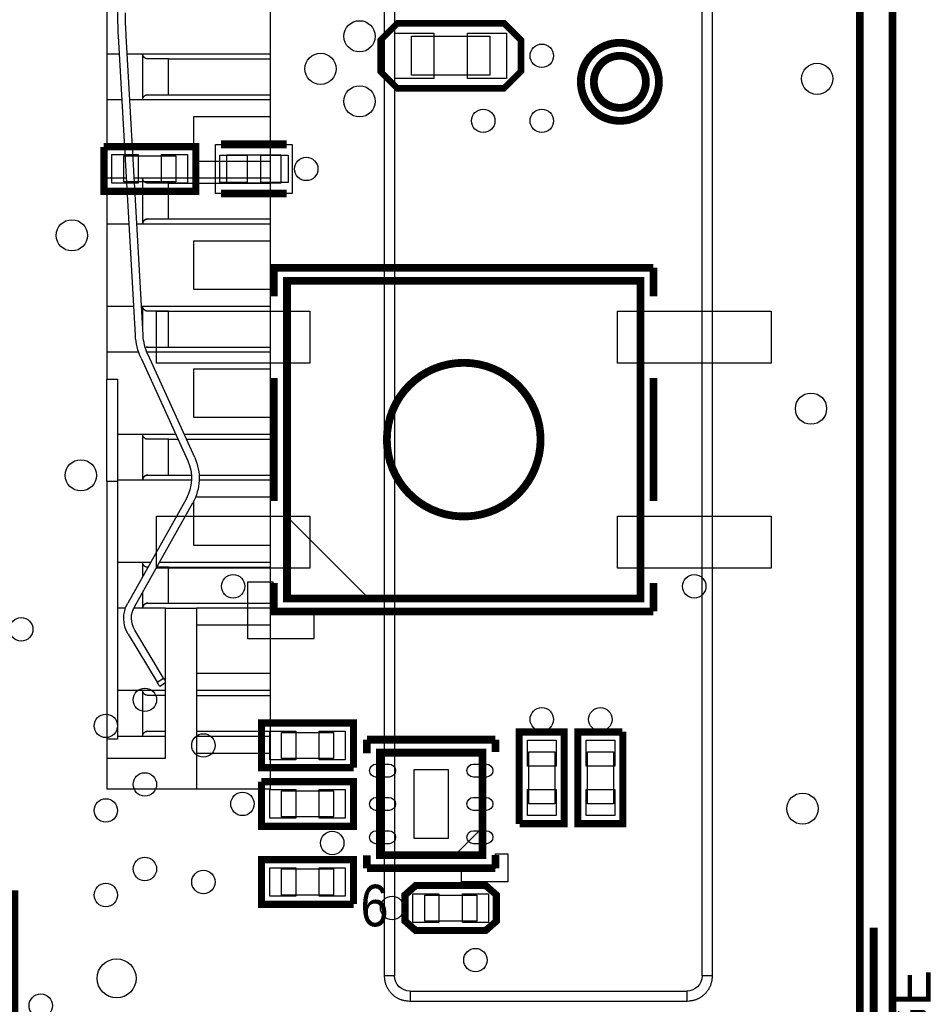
# Model space of a CAD drawing. Extents: x 6 to 156, y -6 to 136.
# Tile 27 of 32: x 120 to 138, y 43 to 63. Entities that reach past the tile are written whole.
import ezdxf
from ezdxf.enums import TextEntityAlignment as Align

# ---------------------------------------------------------------- set-up
doc = ezdxf.new("R2010")
doc.units = 0
for name, color, linetype in [('BG_OUTLINE', 134, 'CONTINUOUS'), ('PG_ASSEMBLY_BOTTOM', 1, 'CONTINUOUS'), ('PG_ASSEMBLY_TOP', 1, 'CONTINUOUS'), ('PG_PLACE_BOUND_BOTTOM', 152, 'CONTINUOUS'), ('PG_PLACE_BOUND_TOP', 152, 'CONTINUOUS'), ('PG_SILKSCREEN_TOP', 45, 'CONTINUOUS'), ('PIN_BOTTOM', 5, 'CONTINUOUS'), ('PIN_TOP', 1, 'CONTINUOUS'), ('RKI_ALL', 174, 'CONTINUOUS'), ('VC_BOTTOM', 5, 'CONTINUOUS'), ('VC_TOP', 1, 'CONTINUOUS')]:
    doc.layers.add(name, color=color, linetype=linetype)

msp = doc.modelspace()

# ---------------------------------------------------------------- linework, layer by layer
at = {"layer": 'BG_OUTLINE', "const_width": 0.1524}
msp.add_lwpolyline([(137.050018, 11.925808), (137.050018, 129.542032, 0.414184), (136.542018, 130.050032), (7.558024, 130.050032, 0.414214), (7.050024, 129.542032), (7.050024, 0.558038, 0.414233), (7.558024, 0.050038)], format="xyb", dxfattribs=at)
at = {"layer": 'PG_ASSEMBLY_BOTTOM', "const_width": 0.1524}
msp.add_lwpolyline([(136.415018, 40.13835), (136.415018, 66.638424), (119.914924, 66.638424), (119.914924, 63.528448), (119.70512, 63.528448), (119.70512, 45.528484), (119.914924, 45.528484), (119.914924, 42.28846), (125.472952, 42.28846), (125.472952, 42.49039), (127.614934, 40.348408), (127.614934, 40.13835), (136.415018, 40.13835)], dxfattribs=at)
at = {"layer": 'PG_ASSEMBLY_BOTTOM'}
for points in [[(121.715022, 65.338452), (121.715022, 55.588408)], [(124.914914, 47.588424), (124.914914, 65.338452)], [(127.135128, 43.938444), (127.135128, 62.938406)], [(127.335026, 62.938406), (127.335026, 43.938444)], [(133.335014, 43.938444), (133.335014, 62.938406)], [(133.534912, 62.938406), (133.534912, 43.938444)], [(122.2756, 56.442102), (121.9454, 62.281562)], [(122.42546, 56.450484), (122.09526, 62.289944)], [(121.715022, 61.938408), (121.964958, 61.938408)], [(122.115072, 61.938408), (124.914914, 61.938408)], [(122.415046, 61.938408), (122.415046, 61.038486)], [(122.51436, 61.838332), (122.506232, 61.839348), (122.503438, 61.839602), (122.49785, 61.840364), (122.495056, 61.840872), (122.492516, 61.84138), (122.489722, 61.841888), (122.484388, 61.843412), (122.481594, 61.844174), (122.479054, 61.84519), (122.476514, 61.846206), (122.473974, 61.847222), (122.471434, 61.848492), (122.468894, 61.849762), (122.466608, 61.851032), (122.464068, 61.852556), (122.461782, 61.85408), (122.459242, 61.855604), (122.45721, 61.857128), (122.454924, 61.858906), (122.452638, 61.860684), (122.450606, 61.862462), (122.44832, 61.86424), (122.44451, 61.86805), (122.442478, 61.870082), (122.4407, 61.872368), (122.438668, 61.8744), (122.43689, 61.876432), (122.435112, 61.878718), (122.430286, 61.885576), (122.427492, 61.890402), (122.426222, 61.892942), (122.424952, 61.895228), (122.423682, 61.897768), (122.421396, 61.903102), (122.419618, 61.908182), (122.418856, 61.910976), (122.417586, 61.91631), (122.417078, 61.919104), (122.41657, 61.921898), (122.416316, 61.924438), (122.415554, 61.930026), (122.4153, 61.93282), (122.415046, 61.938408)], [(122.515884, 61.838332), (122.513598, 61.83884), (122.511058, 61.83884), (122.508264, 61.839348), (122.503438, 61.839856), (122.500898, 61.840364), (122.493278, 61.84138), (122.490992, 61.842142), (122.488452, 61.84265), (122.485912, 61.843158), (122.483372, 61.84392), (122.481086, 61.844682), (122.47626, 61.84646), (122.473974, 61.847476), (122.469402, 61.849762), (122.467116, 61.851032), (122.46483, 61.852302), (122.462798, 61.853572), (122.460512, 61.855096), (122.456448, 61.858144), (122.454416, 61.859668), (122.452384, 61.861192), (122.450606, 61.86297), (122.448828, 61.864748), (122.445272, 61.868304), (122.440192, 61.873892), (122.438414, 61.875924), (122.43689, 61.877956), (122.43054, 61.88583)], [(122.924316, 61.838332), (122.51436, 61.838332)], [(122.924316, 61.138308), (122.924316, 61.838332)], [(122.924316, 61.838332), (124.914914, 61.838332)], [(122.415046, 61.038486), (122.415808, 61.046868), (122.416316, 61.049408), (122.417078, 61.05525), (122.417332, 61.05779), (122.41784, 61.060584), (122.418602, 61.063378), (122.41911, 61.066172), (122.419872, 61.068712), (122.420634, 61.071252), (122.42165, 61.074046), (122.422666, 61.076586), (122.423682, 61.079126), (122.424952, 61.081666), (122.425968, 61.084206), (122.429016, 61.089032), (122.43181, 61.093604), (122.433588, 61.096144), (122.435112, 61.098176), (122.43689, 61.100462), (122.438668, 61.102748), (122.4407, 61.10478), (122.44451, 61.108844), (122.446288, 61.110876), (122.448574, 61.112654), (122.450606, 61.114432), (122.452638, 61.11621), (122.45721, 61.119512), (122.461782, 61.122814), (122.464068, 61.124338), (122.468894, 61.127132), (122.471434, 61.128402), (122.473974, 61.129672), (122.476514, 61.130688), (122.479054, 61.131704), (122.481594, 61.13272), (122.484388, 61.133736), (122.486928, 61.134498), (122.492516, 61.136022), (122.49531, 61.13653), (122.49785, 61.137038), (122.500644, 61.137292), (122.506232, 61.1378), (122.509026, 61.138054), (122.51182, 61.138308), (122.51436, 61.138308)], [(122.515884, 61.138308), (122.487436, 61.133482)], [(122.51436, 61.138308), (122.924316, 61.138308)], [(122.924316, 61.138308), (124.914914, 61.138308)], [(122.015758, 61.038486), (121.715022, 61.038486)], [(124.914914, 61.038486), (122.165872, 61.038486)], [(123.415044, 59.838336), (123.415044, 60.713366)], [(123.415044, 60.713366), (124.914914, 60.713366)], [(124.914914, 59.838336), (123.415044, 59.838336)], [(121.715022, 59.51347), (122.101864, 59.51347)], [(122.252232, 59.51347), (124.914914, 59.51347)], [(122.415046, 59.51347), (122.415046, 58.613548)], [(122.51436, 59.413394), (122.506232, 59.41441), (122.503438, 59.414664), (122.49785, 59.415426), (122.495056, 59.415934), (122.492516, 59.416442), (122.489722, 59.41695), (122.484388, 59.41822), (122.481594, 59.419236), (122.479054, 59.420252), (122.476514, 59.421268), (122.473974, 59.422284), (122.471434, 59.4233), (122.468894, 59.424824), (122.466608, 59.426094), (122.464068, 59.427618), (122.461782, 59.429142), (122.459242, 59.430412), (122.45721, 59.43219), (122.454924, 59.433968), (122.452638, 59.435746), (122.450606, 59.437524), (122.44832, 59.439302), (122.44451, 59.443112), (122.442478, 59.445144), (122.4407, 59.447176), (122.438668, 59.449208), (122.43689, 59.451494), (122.435112, 59.453526), (122.430286, 59.460638), (122.427492, 59.465464), (122.426222, 59.46775), (122.424952, 59.47029), (122.423682, 59.47283), (122.421396, 59.478164), (122.419618, 59.483244), (122.418856, 59.486038), (122.417586, 59.491372), (122.417078, 59.493912), (122.41657, 59.49696), (122.416316, 59.4995), (122.415554, 59.505088), (122.4153, 59.507882), (122.415046, 59.51347)], [(122.515884, 59.413394), (122.504708, 59.414664), (122.49912, 59.415426), (122.49658, 59.415934), (122.493786, 59.416442), (122.490992, 59.41695), (122.485658, 59.41822), (122.482864, 59.419236), (122.480324, 59.419998), (122.477784, 59.421014), (122.47499, 59.42203), (122.47245, 59.4233), (122.46991, 59.42457), (122.467624, 59.42584), (122.465084, 59.427364), (122.460258, 59.430412), (122.457972, 59.431936), (122.455686, 59.433714), (122.451368, 59.43727), (122.449336, 59.439048), (122.44705, 59.440826), (122.442986, 59.44489), (122.441208, 59.446922), (122.439176, 59.448954), (122.437398, 59.45124), (122.434096, 59.455558), (122.432318, 59.457844), (122.430794, 59.46013), (122.428, 59.464956), (122.426476, 59.467496), (122.425206, 59.470036), (122.423936, 59.472576), (122.42292, 59.475116), (122.42165, 59.477656), (122.420634, 59.48045), (122.419872, 59.48299), (122.418094, 59.488324), (122.417586, 59.491118), (122.417078, 59.493912), (122.41657, 59.496706), (122.416316, 59.4995), (122.415554, 59.505088), (122.415046, 59.51347)], [(122.924316, 59.413394), (122.51436, 59.413394)], [(122.924316, 58.71337), (122.924316, 59.413394)], [(122.924316, 59.413394), (124.914914, 59.413394)], [(122.415046, 58.613548), (122.415808, 58.62193), (122.416316, 58.62447), (122.417078, 58.630058), (122.417332, 58.632852), (122.41784, 58.635646), (122.418602, 58.63844), (122.41911, 58.64098), (122.419872, 58.64352), (122.420634, 58.646314), (122.42165, 58.648854), (122.422666, 58.651648), (122.423682, 58.653934), (122.424952, 58.656728), (122.425968, 58.659268), (122.429016, 58.66384), (122.43181, 58.668666), (122.433588, 58.670952), (122.435112, 58.673238), (122.43689, 58.675524), (122.438668, 58.677556), (122.4407, 58.679842), (122.44451, 58.683652), (122.446288, 58.685684), (122.448574, 58.687716), (122.450606, 58.689494), (122.452638, 58.691272), (122.45721, 58.694574), (122.461782, 58.697876), (122.464068, 58.6994), (122.468894, 58.702194), (122.471434, 58.703464), (122.473974, 58.704734), (122.476514, 58.70575), (122.479054, 58.706766), (122.481594, 58.707782), (122.484388, 58.708798), (122.486928, 58.70956), (122.492516, 58.71083), (122.49531, 58.711338), (122.49785, 58.711846), (122.500644, 58.7121), (122.506232, 58.712862), (122.509026, 58.713116), (122.51182, 58.713116), (122.51436, 58.71337)], [(122.515884, 58.71337), (122.504708, 58.7121), (122.49912, 58.711338), (122.49658, 58.711084), (122.493786, 58.710576), (122.488198, 58.709306), (122.482864, 58.707782), (122.480324, 58.706766), (122.477784, 58.70575), (122.47499, 58.704734), (122.47245, 58.703464), (122.46991, 58.702448), (122.467624, 58.700924), (122.465084, 58.6994), (122.460258, 58.696606), (122.457972, 58.694828), (122.455686, 58.693304), (122.451368, 58.689748), (122.449336, 58.687716), (122.44705, 58.685938), (122.445018, 58.68416), (122.442986, 58.681874), (122.441208, 58.679842), (122.439176, 58.67781), (122.437398, 58.675524), (122.434096, 58.671206), (122.432318, 58.66892), (122.430794, 58.666634), (122.428, 58.661808), (122.426476, 58.659268), (122.425206, 58.656728), (122.423936, 58.654188), (122.42292, 58.651648), (122.42165, 58.649108), (122.420634, 58.646568), (122.419872, 58.643774), (122.418094, 58.63844), (122.417586, 58.635646), (122.417078, 58.632852), (122.41657, 58.630312), (122.416316, 58.627518), (122.415554, 58.62193), (122.415046, 58.613548)], [(122.51436, 58.71337), (122.924316, 58.71337)], [(122.924316, 58.71337), (124.914914, 58.71337)], [(122.152918, 58.613548), (121.715022, 58.613548)], [(124.914914, 58.613548), (122.303286, 58.613548)], [(123.415044, 57.338468), (123.415044, 58.288428)], [(123.415044, 58.288428), (124.914914, 58.288428)], [(124.914914, 57.338468), (123.415044, 57.338468)], [(121.715022, 57.013348), (122.243342, 57.013348)], [(122.39371, 57.013348), (124.914914, 57.013348)], [(122.415046, 57.013348), (122.415046, 56.63565)], [(122.51436, 56.913526), (122.506232, 56.914288), (122.503438, 56.914542), (122.49785, 56.915304), (122.495056, 56.915812), (122.492516, 56.91632), (122.489722, 56.916828), (122.484388, 56.918352), (122.481594, 56.919368), (122.479054, 56.92013), (122.476514, 56.921146), (122.473974, 56.922162), (122.471434, 56.923432), (122.468894, 56.924702), (122.466608, 56.925972), (122.464068, 56.927496), (122.461782, 56.92902), (122.459242, 56.930544), (122.45721, 56.932322), (122.454924, 56.933846), (122.452638, 56.935624), (122.450606, 56.937402), (122.44832, 56.939434), (122.44451, 56.943244), (122.442478, 56.945276), (122.4407, 56.947308), (122.438668, 56.94934), (122.43689, 56.951372), (122.435112, 56.953658), (122.430286, 56.960516), (122.427492, 56.965342), (122.426222, 56.967882), (122.424952, 56.970422), (122.423682, 56.972708), (122.421396, 56.978042), (122.419618, 56.983376), (122.418856, 56.985916), (122.417586, 56.99125), (122.417078, 56.994044), (122.41657, 56.996838), (122.416316, 56.999632), (122.415554, 57.00522), (122.4153, 57.00776), (122.415046, 57.013348)], [(122.515884, 56.913526), (122.504708, 56.914542), (122.49912, 56.915304), (122.49658, 56.915812), (122.493786, 56.91632), (122.490992, 56.916828), (122.485658, 56.918352), (122.482864, 56.919114), (122.480324, 56.92013), (122.477784, 56.921146), (122.47499, 56.922162), (122.47245, 56.923432), (122.46991, 56.924448), (122.467624, 56.925972), (122.465084, 56.927242), (122.460258, 56.93029), (122.457972, 56.932068), (122.455686, 56.933592), (122.451368, 56.937148), (122.449336, 56.938926), (122.44705, 56.940958), (122.442986, 56.945022), (122.441208, 56.9468), (122.439176, 56.949086), (122.437398, 56.951372), (122.434096, 56.95569), (122.432318, 56.957976), (122.430794, 56.960262), (122.428, 56.965088), (122.426476, 56.967628), (122.425206, 56.970168), (122.423936, 56.972708), (122.42292, 56.975248), (122.42165, 56.977788), (122.420634, 56.980328), (122.419872, 56.983122), (122.418094, 56.988456), (122.417586, 56.99125), (122.417078, 56.994044), (122.41657, 56.996838), (122.416316, 56.999378), (122.415554, 57.004966), (122.415046, 57.013348)], [(122.924316, 56.913526), (122.51436, 56.913526)], [(122.924316, 56.213502), (122.924316, 56.913526)], [(122.924316, 56.913526), (124.914914, 56.913526)], [(122.515884, 56.213502), (122.483626, 56.207914)], [(122.48388, 56.207152), (122.484896, 56.20766), (122.49023, 56.209946), (122.490992, 56.2102), (122.492008, 56.210708), (122.493024, 56.210962), (122.494802, 56.21147), (122.495818, 56.211724), (122.49658, 56.211978), (122.497596, 56.212232), (122.498612, 56.212232), (122.499628, 56.212486), (122.50166, 56.21274), (122.502422, 56.212994), (122.503438, 56.212994), (122.506486, 56.213248), (122.507502, 56.213248), (122.508518, 56.213248), (122.511566, 56.213248), (122.512582, 56.213502), (122.51436, 56.213502)], [(122.51436, 56.213502), (122.924316, 56.213502)], [(122.924316, 56.213502), (124.914914, 56.213502)], [(122.339354, 56.113426), (121.715022, 56.113426)], [(122.385074, 55.99811), (123.295918, 53.992272)], [(124.914914, 56.113426), (122.49912, 56.113426)], [(123.43257, 54.054248), (122.521472, 56.060086)], [(123.415044, 54.838346), (123.415044, 55.78856)], [(123.415044, 55.78856), (124.914914, 55.78856)], [(121.715022, 53.588412), (121.715022, 55.588408)], [(121.715022, 55.588408), (121.92508, 55.588408)], [(121.92508, 55.588408), (121.92508, 53.588412)], [(124.914914, 54.838346), (123.415044, 54.838346)], [(121.92508, 54.51348), (123.05919, 54.51348)], [(122.415046, 54.51348), (122.415046, 53.613304)], [(122.51436, 54.413404), (122.506232, 54.41442), (122.503438, 54.414674), (122.49785, 54.415436), (122.495056, 54.415944), (122.492516, 54.416452), (122.489722, 54.41696), (122.484388, 54.41823), (122.481594, 54.419246), (122.479054, 54.420008), (122.476514, 54.421024), (122.473974, 54.422294), (122.471434, 54.423564), (122.468894, 54.424834), (122.466608, 54.426104), (122.464068, 54.427628), (122.461782, 54.429152), (122.459242, 54.430676), (122.45721, 54.4322), (122.454924, 54.433978), (122.452638, 54.435756), (122.450606, 54.437534), (122.44832, 54.439312), (122.44451, 54.443122), (122.442478, 54.445154), (122.4407, 54.447186), (122.438668, 54.449472), (122.43689, 54.451504), (122.435112, 54.453536), (122.430286, 54.460648), (122.427492, 54.46522), (122.426222, 54.46776), (122.424952, 54.4703), (122.423682, 54.47284), (122.421396, 54.47792), (122.419618, 54.483254), (122.418856, 54.486048), (122.417586, 54.491382), (122.417078, 54.494176), (122.41657, 54.496716), (122.416316, 54.49951), (122.415554, 54.505098), (122.4153, 54.507892), (122.415046, 54.51348)], [(122.515884, 54.413404), (122.504708, 54.414674), (122.49912, 54.415436), (122.49658, 54.415944), (122.493786, 54.416452), (122.490992, 54.41696), (122.485658, 54.41823), (122.482864, 54.419246), (122.480324, 54.420008), (122.477784, 54.421024), (122.47499, 54.42204), (122.47245, 54.42331), (122.46991, 54.42458), (122.467624, 54.42585), (122.465084, 54.427374), (122.460258, 54.430422), (122.457972, 54.431946), (122.455686, 54.433724), (122.451368, 54.43728), (122.449336, 54.439058), (122.44705, 54.440836), (122.442986, 54.4449), (122.441208, 54.446932), (122.439176, 54.448964), (122.437398, 54.45125), (122.434096, 54.455568), (122.432318, 54.457854), (122.430794, 54.46014), (122.428, 54.464966), (122.426476, 54.467506), (122.425206, 54.470046), (122.423936, 54.472586), (122.42292, 54.475126), (122.42165, 54.477666), (122.420634, 54.48046), (122.419872, 54.483), (122.418094, 54.488334), (122.417586, 54.491128), (122.417078, 54.493922), (122.41657, 54.496716), (122.416316, 54.49951), (122.415554, 54.505098), (122.415046, 54.51348)], [(122.924316, 54.413404), (122.51436, 54.413404)], [(122.924316, 53.71338), (122.924316, 54.413404)], [(122.924316, 54.413404), (123.104656, 54.413404)], [(123.224036, 54.51348), (124.914914, 54.51348)], [(123.269502, 54.413404), (124.914914, 54.413404)], [(122.415046, 53.613304), (122.415808, 53.62194), (122.416316, 53.62448), (122.417078, 53.630068), (122.417332, 53.632862), (122.41784, 53.635656), (122.418602, 53.63845), (122.41911, 53.64099), (122.419872, 53.64353), (122.420634, 53.646324), (122.42165, 53.648864), (122.422666, 53.651404), (122.423682, 53.653944), (122.424952, 53.656738), (122.425968, 53.659024), (122.429016, 53.66385), (122.43181, 53.668676), (122.433588, 53.670962), (122.435112, 53.673248), (122.43689, 53.675534), (122.438668, 53.677566), (122.4407, 53.679852), (122.44451, 53.683662), (122.446288, 53.685694), (122.448574, 53.687726), (122.450606, 53.689504), (122.452638, 53.691282), (122.45721, 53.694584), (122.461782, 53.697886), (122.464068, 53.69941), (122.468894, 53.702204), (122.471434, 53.703474), (122.473974, 53.704744), (122.476514, 53.70576), (122.479054, 53.706776), (122.481594, 53.707792), (122.484388, 53.708808), (122.486928, 53.70957), (122.492516, 53.71084), (122.49531, 53.711348), (122.49785, 53.711856), (122.500644, 53.712364), (122.506232, 53.712872), (122.509026, 53.713126), (122.51182, 53.713126), (122.51436, 53.71338)], [(122.515884, 53.71338), (122.504708, 53.712364), (122.49912, 53.711348), (122.49658, 53.711094), (122.493786, 53.710586), (122.488198, 53.709316), (122.482864, 53.707792), (122.480324, 53.706776), (122.477784, 53.70576), (122.47499, 53.704744), (122.47245, 53.703474), (122.46991, 53.702204), (122.467624, 53.700934), (122.465084, 53.699664), (122.460258, 53.696616), (122.457972, 53.694838), (122.455686, 53.693314), (122.451368, 53.689504), (122.449336, 53.687726), (122.44705, 53.685948), (122.445018, 53.683916), (122.442986, 53.681884), (122.441208, 53.679852), (122.439176, 53.67782), (122.437398, 53.675534), (122.434096, 53.671216), (122.432318, 53.66893), (122.430794, 53.666644), (122.428, 53.661818), (122.426476, 53.659278), (122.425206, 53.656738), (122.423936, 53.654198), (122.42292, 53.651658), (122.42165, 53.649118), (122.420634, 53.646324), (122.419872, 53.643784), (122.418094, 53.63845), (122.417586, 53.635656), (122.417078, 53.632862), (122.41657, 53.630322), (122.416316, 53.627528), (122.415554, 53.62194), (122.415046, 53.613304)], [(122.51436, 53.71338), (122.924316, 53.71338)], [(122.924316, 53.71338), (123.367546, 53.71338)], [(123.517914, 53.71338), (124.914914, 53.71338)], [(121.715022, 53.588412), (121.715022, 47.588424)], [(121.92508, 53.588412), (121.715022, 53.588412)], [(121.724928, 48.560482), (121.724928, 53.588412)], [(123.369324, 53.613304), (121.92508, 53.613304)], [(121.92508, 53.588412), (121.92508, 48.560482)], [(124.914914, 53.613304), (123.519184, 53.613304)], [(123.264422, 53.245512), (122.125232, 51.213004)], [(123.450604, 53.288438), (124.914914, 53.288438)], [(122.256042, 51.139852), (123.395232, 53.172106)], [(123.415044, 52.338478), (123.415044, 53.20919)], [(124.914914, 52.338478), (123.415044, 52.338478)], [(121.715022, 52.013358), (121.724928, 52.013358)], [(121.92508, 52.013358), (122.573796, 52.013358)], [(122.415046, 52.013358), (122.415046, 51.730148)], [(122.51436, 51.913536), (122.506232, 51.914298), (122.503438, 51.914552), (122.49785, 51.915568), (122.495056, 51.915822), (122.492516, 51.91633), (122.489722, 51.916838), (122.484388, 51.918362), (122.481594, 51.919124), (122.479054, 51.92014), (122.476514, 51.921156), (122.473974, 51.922172), (122.471434, 51.923442), (122.468894, 51.924712), (122.466608, 51.925982), (122.464068, 51.927506), (122.461782, 51.92903), (122.459242, 51.930554), (122.45721, 51.932332), (122.454924, 51.933856), (122.452638, 51.935634), (122.450606, 51.937412), (122.44832, 51.939444), (122.44451, 51.943), (122.442478, 51.945032), (122.4407, 51.947318), (122.438668, 51.94935), (122.43689, 51.951382), (122.435112, 51.953668), (122.430286, 51.960526), (122.427492, 51.965352), (122.426222, 51.967892), (122.424952, 51.970432), (122.423682, 51.972972), (122.421396, 51.978052), (122.419618, 51.983132), (122.418856, 51.985926), (122.417586, 51.99126), (122.417078, 51.994054), (122.41657, 51.996848), (122.416316, 51.999642), (122.415554, 52.00523), (122.4153, 52.00777), (122.415046, 52.013358)], [(122.515884, 51.913536), (122.504708, 51.914552), (122.49912, 51.915568), (122.49658, 51.915822), (122.493786, 51.91633), (122.490992, 51.916838), (122.485658, 51.918362), (122.482864, 51.919124), (122.480324, 51.92014), (122.477784, 51.921156), (122.47499, 51.922172), (122.47245, 51.923442), (122.46991, 51.924458), (122.467624, 51.925982), (122.465084, 51.927252), (122.460258, 51.9303), (122.457972, 51.931824), (122.455686, 51.933602), (122.451368, 51.937158), (122.449336, 51.938936), (122.44705, 51.940968), (122.442986, 51.945032), (122.441208, 51.947064), (122.439176, 51.949096), (122.437398, 51.951128), (122.434096, 51.9557), (122.432318, 51.957986), (122.430794, 51.960272), (122.428, 51.965098), (122.426476, 51.967638), (122.425206, 51.969924), (122.423936, 51.972718), (122.42292, 51.975004), (122.42165, 51.977798), (122.420634, 51.980338), (122.419872, 51.983132), (122.418094, 51.988466), (122.417586, 51.99126), (122.417078, 51.9938), (122.41657, 51.996848), (122.416316, 51.999388), (122.415554, 52.004976), (122.415046, 52.013358)], [(122.924316, 51.913536), (122.689874, 51.913536)], [(122.745754, 52.013358), (124.914914, 52.013358)], [(122.924316, 51.213512), (122.924316, 51.913536)], [(122.924316, 51.913536), (124.914914, 51.913536)], [(122.415046, 51.423316), (122.415046, 51.113436)], [(122.415046, 51.113436), (122.415808, 51.121818), (122.416316, 51.124612), (122.417078, 51.1302), (122.417332, 51.13274), (122.41784, 51.135534), (122.418602, 51.138328), (122.41911, 51.141122), (122.419872, 51.143662), (122.420634, 51.146456), (122.42165, 51.148996), (122.422666, 51.151536), (122.423682, 51.154076), (122.424952, 51.156616), (122.425968, 51.159156), (122.429016, 51.163982), (122.43181, 51.168808), (122.433588, 51.171094), (122.435112, 51.173126), (122.43689, 51.175412), (122.438668, 51.177698), (122.4407, 51.17973), (122.44451, 51.183794), (122.446288, 51.185826), (122.448574, 51.187604), (122.450606, 51.189382), (122.452638, 51.19116), (122.45721, 51.194716), (122.461782, 51.197764), (122.464068, 51.199288), (122.468894, 51.202082), (122.471434, 51.203352), (122.473974, 51.204622), (122.476514, 51.205638), (122.479054, 51.206908), (122.481594, 51.207924), (122.484388, 51.208686), (122.486928, 51.209448), (122.492516, 51.210972), (122.49531, 51.21148), (122.49785, 51.211988), (122.500644, 51.212242), (122.506232, 51.21275), (122.509026, 51.213004), (122.51182, 51.213258), (122.51436, 51.213512)], [(122.515884, 51.213512), (122.504708, 51.212242), (122.49912, 51.21148), (122.49658, 51.210972), (122.493786, 51.210464), (122.488198, 51.209448), (122.482864, 51.20767), (122.480324, 51.206908), (122.477784, 51.205892), (122.47499, 51.204876), (122.47245, 51.203606), (122.46991, 51.202336), (122.467624, 51.200812), (122.465084, 51.199542), (122.460258, 51.196494), (122.457972, 51.19497), (122.455686, 51.193192), (122.451368, 51.189636), (122.449336, 51.187858), (122.44705, 51.185826), (122.445018, 51.184048), (122.442986, 51.182016), (122.441208, 51.179984), (122.439176, 51.177952), (122.437398, 51.175666), (122.434096, 51.171348), (122.432318, 51.168808), (122.430794, 51.166776), (122.428, 51.16195), (122.426476, 51.15941), (122.425206, 51.15687), (122.423936, 51.15433), (122.42292, 51.15179), (122.42165, 51.14925), (122.420634, 51.146456), (122.419872, 51.143916), (122.418094, 51.138328), (122.417586, 51.135788), (122.417078, 51.132994), (122.41657, 51.1302), (122.416316, 51.127406), (122.415554, 51.121818), (122.415046, 51.113436)], [(122.51436, 51.213512), (122.924316, 51.213512)], [(122.924316, 51.213512), (124.914914, 51.213512)], [(121.724928, 51.113436), (121.715022, 51.113436)], [(122.080782, 51.113436), (121.92508, 51.113436)], [(122.86488, 51.113436), (122.24258, 51.113436)], [(122.86488, 51.118516), (123.465082, 51.118516)], [(122.86488, 48.188372), (122.86488, 51.118516)], [(123.465082, 51.118516), (123.465082, 47.588424)], [(124.914914, 51.113436), (123.465082, 51.113436)], [(123.465082, 50.788316), (124.914914, 50.788316)], [(122.135138, 50.60696), (122.698256, 49.674018)], [(122.82678, 49.751488), (122.263408, 50.68443)], [(124.914914, 49.838356), (123.465082, 49.838356)], [(122.698256, 49.674018), (122.82678, 49.751488)], [(122.708416, 49.657254), (122.698256, 49.674018)], [(122.718068, 49.641252), (122.708416, 49.657254)], [(122.726958, 49.62652), (122.718068, 49.641252)], [(122.734832, 49.613566), (122.726958, 49.62652)], [(122.741436, 49.602898), (122.734832, 49.613566)], [(122.746008, 49.595024), (122.741436, 49.602898)], [(122.749056, 49.589944), (122.746008, 49.595024)], [(122.86488, 49.657762), (122.750072, 49.58842)], [(122.836686, 49.734724), (122.82678, 49.751488)], [(122.846592, 49.718976), (122.836686, 49.734724)], [(122.855482, 49.70399), (122.846592, 49.718976)], [(122.863356, 49.691036), (122.855482, 49.70399)], [(122.86488, 49.688242), (122.863356, 49.691036)], [(121.715022, 49.51349), (121.724928, 49.51349)], [(121.92508, 49.51349), (122.86488, 49.51349)], [(122.415046, 49.51349), (122.415046, 48.613568)], [(122.51436, 49.413414), (122.506232, 49.41443), (122.503438, 49.414684), (122.49785, 49.415446), (122.495056, 49.4157), (122.492516, 49.416462), (122.489722, 49.41697), (122.484388, 49.41824), (122.481594, 49.419256), (122.479054, 49.420272), (122.476514, 49.421034), (122.473974, 49.422304), (122.471434, 49.42332), (122.468894, 49.424844), (122.466608, 49.426114), (122.464068, 49.427638), (122.461782, 49.428908), (122.459242, 49.430432), (122.45721, 49.43221), (122.454924, 49.433988), (122.452638, 49.435512), (122.450606, 49.437544), (122.44832, 49.439322), (122.44451, 49.443132), (122.442478, 49.445164), (122.4407, 49.447196), (122.438668, 49.449228), (122.43689, 49.451514), (122.435112, 49.453546), (122.430286, 49.460404), (122.427492, 49.46523), (122.426222, 49.46777), (122.424952, 49.47031), (122.423682, 49.47285), (122.421396, 49.47793), (122.419618, 49.483264), (122.418856, 49.485804), (122.417586, 49.491392), (122.417078, 49.493932), (122.41657, 49.496726), (122.416316, 49.49952), (122.415554, 49.505108), (122.4153, 49.507902), (122.415046, 49.51349)], [(122.515884, 49.413414), (122.513598, 49.413668), (122.511058, 49.413922), (122.508264, 49.414176), (122.503438, 49.414938), (122.500898, 49.415192), (122.493278, 49.416462), (122.490992, 49.41697), (122.488452, 49.417478), (122.485912, 49.41824), (122.483372, 49.419002), (122.481086, 49.419764), (122.47626, 49.421542), (122.473974, 49.422558), (122.469402, 49.424844), (122.467116, 49.426114), (122.46483, 49.42713), (122.462798, 49.428654), (122.460512, 49.429924), (122.456448, 49.432972), (122.454416, 49.43475), (122.452384, 49.436274), (122.450606, 49.438052), (122.448828, 49.439576), (122.445272, 49.443132), (122.440192, 49.448974), (122.438414, 49.451006), (122.43689, 49.452784), (122.43054, 49.460912)], [(122.86488, 49.413414), (122.51436, 49.413414)], [(122.750072, 49.58842), (122.749056, 49.589944)], [(123.465082, 49.51349), (124.914914, 49.51349)], [(123.465082, 49.413414), (124.914914, 49.413414)], [(122.415046, 48.613568), (122.416316, 48.624744), (122.41657, 48.627284), (122.417078, 48.630078), (122.417332, 48.632872), (122.41784, 48.635666), (122.418602, 48.63846), (122.41911, 48.641), (122.419872, 48.64354), (122.420634, 48.646334), (122.42165, 48.648874), (122.422666, 48.651668), (122.423682, 48.653954), (122.424952, 48.656748), (122.425968, 48.659034), (122.429016, 48.66386), (122.43181, 48.668686), (122.433588, 48.670972), (122.435112, 48.673258), (122.43689, 48.675544), (122.438668, 48.677576), (122.4407, 48.679608), (122.44451, 48.683672), (122.446288, 48.685704), (122.448574, 48.687736), (122.450606, 48.689514), (122.452638, 48.691292), (122.45721, 48.694594), (122.461782, 48.697896), (122.464068, 48.69942), (122.468894, 48.702214), (122.471434, 48.703484), (122.473974, 48.7045), (122.476514, 48.70577), (122.479054, 48.706786), (122.481594, 48.707802), (122.484388, 48.708818), (122.486928, 48.70958), (122.492516, 48.71085), (122.49531, 48.711358), (122.49785, 48.711866), (122.500644, 48.71212), (122.506232, 48.712882), (122.509026, 48.713136), (122.51182, 48.713136), (122.51436, 48.71339)], [(122.515884, 48.71339), (122.487436, 48.708564)], [(122.51436, 48.71339), (122.86488, 48.71339)], [(123.465082, 48.71339), (124.914914, 48.71339)], [(121.724928, 48.613568), (121.715022, 48.613568)], [(121.92508, 48.560482), (121.724928, 48.560482)], [(122.86488, 48.613568), (121.92508, 48.613568)], [(124.914914, 48.613568), (123.465082, 48.613568)], [(123.465082, 48.288448), (124.914914, 48.288448)], [(121.715022, 48.188372), (122.86488, 48.188372)], [(121.715022, 47.588424), (124.914914, 47.588424)], [(127.335026, 43.938444), (127.135128, 43.938444)], [(127.635, 43.438572), (127.622808, 43.439842), (127.59817, 43.442636), (127.585978, 43.443906), (127.573532, 43.44543), (127.56134, 43.447208), (127.549402, 43.448986), (127.53721, 43.451018), (127.525272, 43.453304), (127.51308, 43.455844), (127.501396, 43.458384), (127.489458, 43.461432), (127.477774, 43.464734), (127.46609, 43.46829), (127.45466, 43.4721), (127.44323, 43.476672), (127.432054, 43.481244), (127.420878, 43.486324), (127.409956, 43.491404), (127.399034, 43.497246), (127.388366, 43.503342), (127.377698, 43.509438), (127.367284, 43.516042), (127.357124, 43.522646), (127.346964, 43.529758), (127.337058, 43.53687), (127.327406, 43.544236), (127.317754, 43.55211), (127.308356, 43.559984), (127.299212, 43.568112), (127.290068, 43.57624), (127.281432, 43.584876), (127.272796, 43.593512), (127.264668, 43.602656), (127.25654, 43.6118), (127.248666, 43.621198), (127.241046, 43.630596), (127.233426, 43.640502), (127.226314, 43.650408), (127.219202, 43.660568), (127.212598, 43.670728), (127.205994, 43.681142), (127.199898, 43.691556), (127.193802, 43.702478), (127.188214, 43.713146), (127.18288, 43.724322), (127.1778, 43.735498), (127.173228, 43.746674), (127.16891, 43.758104), (127.164846, 43.769534), (127.16129, 43.781218), (127.157988, 43.792902), (127.15494, 43.80484), (127.1524, 43.816524), (127.14986, 43.828462), (127.147828, 43.840654), (127.145796, 43.852846), (127.143764, 43.864784), (127.141986, 43.876976), (127.140462, 43.889168), (127.136398, 43.926252), (127.135128, 43.938444)], [(133.534912, 43.938444), (133.532372, 43.913806), (133.531102, 43.901614), (133.529578, 43.889168), (133.5278, 43.876976), (133.526276, 43.864784), (133.524498, 43.852846), (133.522466, 43.840654), (133.52018, 43.828462), (133.51764, 43.816524), (133.5151, 43.80484), (133.512052, 43.792902), (133.50875, 43.781218), (133.505194, 43.769534), (133.501384, 43.758104), (133.497066, 43.746674), (133.49224, 43.735498), (133.48716, 43.724322), (133.481826, 43.713146), (133.476238, 43.702478), (133.470142, 43.691556), (133.464046, 43.681142), (133.457442, 43.670728), (133.450584, 43.660568), (133.443726, 43.650408), (133.43636, 43.640502), (133.428994, 43.630596), (133.421374, 43.621198), (133.4135, 43.6118), (133.405372, 43.602656), (133.39699, 43.593512), (133.388608, 43.584876), (133.379718, 43.57624), (133.370828, 43.568112), (133.361684, 43.559984), (133.352286, 43.55211), (133.342888, 43.544236), (133.332982, 43.53687), (133.323076, 43.529758), (133.312916, 43.522646), (133.302756, 43.516042), (133.292342, 43.509438), (133.281928, 43.503342), (133.271006, 43.497246), (133.260084, 43.491404), (133.249162, 43.486324), (133.237986, 43.481244), (133.22681, 43.476672), (133.21538, 43.4721), (133.20395, 43.46829), (133.192266, 43.464734), (133.180582, 43.461432), (133.168644, 43.458384), (133.156706, 43.455844), (133.144768, 43.453304), (133.13283, 43.451018), (133.120638, 43.448986), (133.1087, 43.447208), (133.096508, 43.44543), (133.084316, 43.443906), (133.047232, 43.439842), (133.03504, 43.438572)], [(133.534912, 43.938444), (133.335014, 43.938444)], [(127.635, 43.63847), (133.03504, 43.63847)], [(127.635, 43.63847), (127.635, 43.438572)], [(133.03504, 43.63847), (133.03504, 43.438572)], [(133.03504, 43.438572), (127.635, 43.438572)]]:
    msp.add_lwpolyline(points, dxfattribs=at)
for points in [[(121.9454, 62.281562, -0.014125), (121.929906, 62.828424)], [(122.09526, 62.289944, -0.011769), (122.080528, 62.738508)], [(122.385074, 55.99811, -0.092719), (122.2756, 56.442102)], [(122.521472, 56.060086, -0.092692), (122.42546, 56.450484)], [(123.43257, 54.054248, -0.23867), (123.395232, 53.172106)], [(123.295918, 53.992272, -0.238667), (123.264422, 53.245512)], [(122.135138, 50.60696, -0.269685), (122.125232, 51.213004)], [(122.263408, 50.68443, -0.269757), (122.256042, 51.139852)], [(127.635, 43.63847, -0.414205), (127.335026, 43.938444)], [(133.335014, 43.938444, -0.414184), (133.03504, 43.63847)]]:
    msp.add_lwpolyline(points, format="xyb", dxfattribs=at)
at = {"layer": 'PG_ASSEMBLY_TOP'}
for points in [[(127.108204, 61.543438), (127.387604, 61.264038), (129.470404, 61.264038), (129.749804, 61.543438), (129.826004, 61.619638), (129.826004, 62.178438), (129.648204, 62.356238), (129.470404, 62.534038), (127.387604, 62.534038), (127.209804, 62.356238), (127.032004, 62.178438), (127.032004, 61.619638)], [(121.7168, 59.309), (121.7168, 60.071), (123.3932, 60.071), (123.3932, 59.309)], [(125.232922, 52.905914), (126.832868, 51.305968), (125.232922, 51.305968)], [(126.473204, 48.818038), (126.473204, 48.056038), (124.796804, 48.056038), (124.796804, 48.818038)], [(130.588004, 46.963838), (129.826004, 46.963838), (129.826004, 48.640238), (130.588004, 48.640238)], [(130.969004, 48.640238), (131.731004, 48.640238), (131.731004, 46.963838), (130.969004, 46.963838)], [(124.796804, 46.913038), (124.796804, 47.675038), (126.473204, 47.675038), (126.473204, 46.913038)], [(129.04724, 46.293278), (128.507236, 46.293278), (129.04724, 46.833282)], [(126.473204, 46.151038), (126.473204, 45.389038), (124.796804, 45.389038), (124.796804, 46.151038)], [(129.089404, 45.643038), (127.768604, 45.643038), (127.590804, 45.48759), (127.590804, 45.039026), (127.768604, 44.881038), (129.089404, 44.881038), (129.267204, 45.033438), (129.267204, 45.490638)]]:
    msp.add_lwpolyline(points, close=True, dxfattribs=at)
at = {"layer": 'PG_ASSEMBLY_TOP', "const_width": 0.1524}
for points in [[(132.239004, 61.391038, 0.99995), (131.223004, 61.391038, 1.00005), (132.239004, 61.391038)], [(130.183128, 54.406038, 0.999983), (127.18288, 54.406038, 1.000017), (130.183128, 54.406038)]]:
    msp.add_lwpolyline(points, format="xyb", dxfattribs=at)
at = {"layer": 'PG_ASSEMBLY_TOP'}
for points in [[(124.061982, 59.414918), (124.061982, 59.965082)], [(124.061982, 59.965082), (125.112018, 59.965082)], [(125.112018, 59.965082), (125.112018, 59.414918)], [(125.112018, 59.414918), (124.061982, 59.414918)]]:
    msp.add_lwpolyline(points, dxfattribs=at)
at = {"layer": 'PG_ASSEMBLY_TOP', "const_width": 0.1524}
for points in [[(132.133086, 57.506108), (125.232922, 57.506108), (125.232922, 51.305968), (132.133086, 51.305968), (132.133086, 57.506108)], [(129.048002, 46.29404), (127.048006, 46.29404), (127.048006, 48.294036), (129.048002, 48.294036), (129.048002, 46.29404)], [(137.095992, 37.848032), (137.095992, 38.11905), (136.684004, 38.531038), (136.684004, 44.881038)]]:
    msp.add_lwpolyline(points, dxfattribs=at)
at = {"layer": 'PG_PLACE_BOUND_BOTTOM'}
msp.add_lwpolyline([(136.415018, 40.13835), (136.415018, 66.638424), (119.914924, 66.638424), (119.914924, 63.528448), (119.70512, 63.528448), (119.70512, 45.528484), (119.914924, 45.528484), (119.914924, 42.28846), (125.472952, 42.28846), (125.472952, 42.49039), (127.614934, 40.348408), (127.614934, 40.13835)], close=True, dxfattribs=at)
at = {"layer": 'PG_PLACE_BOUND_TOP'}
for points in [[(127.667004, 61.518038), (127.667004, 62.280038), (129.191004, 62.280038), (129.191004, 61.518038)], [(123.836938, 59.20994), (123.836938, 60.17006), (125.337062, 60.17006), (125.337062, 59.20994)], [(122.047, 59.436), (122.047, 59.944), (123.063, 59.944), (123.063, 59.436)], [(132.133086, 51.305968), (132.133086, 57.506108), (125.232922, 57.506108), (125.232922, 51.305968)], [(126.143004, 48.691038), (126.143004, 48.183038), (125.127004, 48.183038), (125.127004, 48.691038)], [(129.048002, 48.294036), (129.048002, 46.29404), (127.048006, 46.29404), (127.048006, 48.294036)], [(130.461004, 47.294038), (129.953004, 47.294038), (129.953004, 48.310038), (130.461004, 48.310038)], [(131.096004, 48.310038), (131.604004, 48.310038), (131.604004, 47.294038), (131.096004, 47.294038)], [(125.127004, 47.040038), (125.127004, 47.548038), (126.143004, 47.548038), (126.143004, 47.040038)], [(126.143004, 46.024038), (126.143004, 45.516038), (125.127004, 45.516038), (125.127004, 46.024038)], [(128.937004, 45.516038), (128.937004, 45.008038), (127.921004, 45.008038), (127.921004, 45.516038)]]:
    msp.add_lwpolyline(points, close=True, dxfattribs=at)
msp.add_lwpolyline([(132.239004, 61.391038, 1), (131.223004, 61.390987, 1)], format="xyb", close=True, dxfattribs=at)
at = {"layer": 'PG_SILKSCREEN_TOP'}
for points, const_width in [([(127.057404, 62.203838), (127.387604, 62.534038), (129.470404, 62.534038), (129.800604, 62.203838), (129.800604, 61.594238), (129.470404, 61.264038), (127.387604, 61.264038), (127.057404, 61.594238), (127.057404, 62.203838)], 0.127), ([(121.6533, 60.1345), (123.4567, 60.1345), (123.4567, 59.2455), (121.6533, 59.2455), (121.6533, 60.1218)], 0.127), ([(125.22708, 60.17006), (123.94692, 60.17006)], 0.1524), ([(125.22708, 59.20994), (123.94692, 59.20994)], 0.1524), ([(132.387086, 57.760108), (124.978922, 57.760108), (124.978922, 57.20588)], 0.1524), ([(132.387086, 57.20588), (132.387086, 57.760108)], 0.1524), ([(124.978922, 53.205888), (124.978922, 55.605934)], 0.1524), ([(132.387086, 55.605934), (132.387086, 53.205888)], 0.1524), ([(132.387086, 51.051968), (124.978922, 51.051968), (124.978922, 51.605942)], 0.1524), ([(132.387086, 51.605942), (132.387086, 51.051968)], 0.1524), ([(126.536704, 47.992538), (124.733304, 47.992538), (124.733304, 48.881538), (126.536704, 48.881538), (126.536704, 48.005238)], 0.127), ([(129.762504, 46.900338), (129.762504, 48.703738), (130.651504, 48.703738), (130.651504, 46.900338), (129.775204, 46.900338)], 0.127), ([(131.794504, 48.703738), (131.794504, 46.900338), (130.905504, 46.900338), (130.905504, 48.703738), (131.781804, 48.703738)], 0.127), ([(126.794006, 48.548036), (129.302002, 48.548036)], 0.1524), ([(126.794006, 48.284384), (126.794006, 48.548036)], 0.1524), ([(129.302002, 48.548036), (129.302002, 48.309784)], 0.1524), ([(124.733304, 47.738538), (126.536704, 47.738538), (126.536704, 46.849538), (124.733304, 46.849538), (124.733304, 47.725838)], 0.127), ([(126.794006, 46.04004), (126.794006, 46.291754)], 0.1524), ([(129.302002, 46.30039), (129.302002, 46.04004)], 0.1524), ([(126.536704, 45.325538), (124.733304, 45.325538), (124.733304, 46.214538), (126.536704, 46.214538), (126.536704, 45.338238)], 0.127), ([(129.302002, 46.04004), (126.794006, 46.04004)], 0.1524), ([(129.114804, 44.817538), (127.743204, 44.817538), (127.527304, 45.008038), (127.527304, 45.516038), (127.743204, 45.706538), (129.114804, 45.706538), (129.330704, 45.516038), (129.330704, 45.008038), (129.114804, 44.817538)], 0.127)]:
    msp.add_lwpolyline(points, dxfattribs=dict(at, const_width=const_width))
at = {"layer": 'PG_SILKSCREEN_TOP', "const_width": 0.1524}
msp.add_lwpolyline([(132.493004, 61.391038, -1.000033), (130.969004, 61.391038, -0.999967), (132.493004, 61.391038)], format="xyb", dxfattribs=at)
at = {"layer": 'PG_SILKSCREEN_TOP'}
for points in [[(124.96292, 51.626008), (124.463048, 51.626008), (124.463048, 50.525934), (125.76302, 50.525934), (125.76302, 51.02606), (124.96292, 51.02606)], [(129.303018, 46.32325), (129.543048, 46.32325), (129.543048, 45.77334), (128.642872, 45.77334), (128.642872, 46.043088), (129.303018, 46.043088)]]:
    msp.add_lwpolyline(points, close=True, dxfattribs=at)
at = {"layer": 'PIN_BOTTOM'}
msp.add_circle((121.909078, 43.888406), 0.381, dxfattribs=at)
at = {"layer": 'PIN_TOP'}
for points in [[(127.336804, 61.454538), (127.336804, 62.343538), (128.098804, 62.343538), (128.098804, 61.454538)], [(128.759204, 61.454538), (128.759204, 62.343538), (129.521204, 62.343538), (129.521204, 61.454538)], [(121.8184, 59.4106), (121.8184, 59.9694), (122.3264, 59.9694), (122.3264, 59.4106)], [(122.7836, 59.4106), (122.7836, 59.9694), (123.2916, 59.9694), (123.2916, 59.4106)], [(124.45365, 59.4233), (123.92025, 59.4233), (123.92025, 59.9567), (124.45365, 59.9567)], [(125.25375, 59.4233), (124.72035, 59.4233), (124.72035, 59.9567), (125.25375, 59.9567)], [(125.68174, 55.898034), (122.68454, 55.898034), (122.68454, 56.914034), (125.68174, 56.914034)], [(134.681468, 55.898034), (131.684268, 55.898034), (131.684268, 56.914034), (134.681468, 56.914034)], [(125.68174, 51.898042), (122.68454, 51.898042), (122.68454, 52.914042), (125.68174, 52.914042)], [(134.681468, 51.898042), (131.684268, 51.898042), (131.684268, 52.914042), (134.681468, 52.914042)], [(125.406404, 48.716438), (125.406404, 48.157638), (124.898404, 48.157638), (124.898404, 48.716438)], [(126.371604, 48.716438), (126.371604, 48.157638), (125.863604, 48.157638), (125.863604, 48.716438)], [(130.486404, 48.030638), (129.927604, 48.030638), (129.927604, 48.538638), (130.486404, 48.538638)], [(131.070604, 48.538638), (131.629404, 48.538638), (131.629404, 48.030638), (131.070604, 48.030638)], [(128.378204, 47.967138), (128.378204, 46.620938), (127.717804, 46.620938), (127.717804, 47.967138)], [(124.898404, 47.014638), (124.898404, 47.573438), (125.406404, 47.573438), (125.406404, 47.014638)], [(125.863604, 47.014638), (125.863604, 47.573438), (126.371604, 47.573438), (126.371604, 47.014638)], [(130.486404, 47.065438), (129.927604, 47.065438), (129.927604, 47.573438), (130.486404, 47.573438)], [(131.070604, 47.573438), (131.629404, 47.573438), (131.629404, 47.065438), (131.070604, 47.065438)], [(125.406404, 46.049438), (125.406404, 45.490638), (124.898404, 45.490638), (124.898404, 46.049438)], [(126.371604, 46.049438), (126.371604, 45.490638), (125.863604, 45.490638), (125.863604, 46.049438)], [(128.200404, 45.541438), (128.200404, 44.982638), (127.692404, 44.982638), (127.692404, 45.541438)], [(129.165604, 45.541438), (129.165604, 44.982638), (128.657604, 44.982638), (128.657604, 45.541438)]]:
    msp.add_lwpolyline(points, close=True, dxfattribs=at)
for points in [[(126.971044, 48.071024), (127.225044, 48.071024, -1), (127.225044, 47.817024), (126.971044, 47.817024, -1)], [(128.870964, 48.071024), (129.124964, 48.071024, -1), (129.124964, 47.817024), (128.870964, 47.817024, -1)], [(126.971044, 47.421038), (127.225044, 47.421038, -1), (127.225044, 47.167038), (126.971044, 47.167038, -1)], [(128.870964, 47.421038), (129.124964, 47.421038, -1), (129.124964, 47.167038), (128.870964, 47.167038, -1)], [(126.971044, 46.771052), (127.225044, 46.771052, -1), (127.225044, 46.517052), (126.971044, 46.517052, -1)], [(128.870964, 46.771052), (129.124964, 46.771052, -1), (129.124964, 46.517052), (128.870964, 46.517052, -1)]]:
    msp.add_lwpolyline(points, format="xyb", close=True, dxfattribs=at)
for centre, radius in [((131.731004, 61.391038), 0.508), ((121.909078, 43.888406), 0.381)]:
    msp.add_circle(centre, radius, dxfattribs=at)
at = {"layer": 'RKI_ALL'}
msp.add_lwpolyline([(136.415018, 0.685038), (7.685024, 0.685038), (7.685024, 129.415032), (136.415018, 129.415032), (136.415018, 16.683482), (136.415018, 11.41349)], close=True, dxfattribs=at)
at = {"layer": 'VC_BOTTOM'}
for centre, radius in [((126.651004, 62.280038), 0.3048), ((130.207004, 61.899038), 0.2286), ((125.889004, 61.645038), 0.3048), ((135.580628, 61.449966), 0.3048), ((126.651004, 61.010038), 0.3048), ((129.064004, 60.629038), 0.2286), ((130.207004, 60.629038), 0.2286), ((125.60935, 59.69), 0.2286), ((121.036588, 58.393838), 0.3048), ((135.46074, 55.010558), 0.3048), ((121.211086, 53.708808), 0.3048), ((124.18314, 51.542442), 0.2286), ((133.182868, 51.542442), 0.2286), ((120.047004, 50.70348), 0.2286), ((122.460004, 49.326038), 0.2286), ((121.698004, 48.818038), 0.2286), ((130.207004, 48.945038), 0.2286), ((131.350004, 48.945038), 0.2286), ((123.603004, 48.437038), 0.2286), ((122.460004, 47.675038), 0.2286), ((124.365004, 47.294038), 0.2286), ((135.296656, 47.201074), 0.3048), ((121.698004, 47.167038), 0.2286), ((126.117604, 46.532038), 0.2286), ((122.460004, 46.024038), 0.2286), ((123.603004, 45.770038), 0.2286), ((121.698004, 45.516038), 0.2286), ((127.286004, 45.262038), 0.2286), ((128.911604, 44.246038), 0.2286), ((120.428004, 43.357038), 0.2286)]:
    msp.add_circle(centre, radius, dxfattribs=at)
at = {"layer": 'VC_TOP'}
for centre, radius in [((126.651004, 62.280038), 0.3048), ((130.207004, 61.899038), 0.2286), ((125.889004, 61.645038), 0.3048), ((135.580628, 61.449966), 0.3048), ((126.651004, 61.010038), 0.3048), ((129.064004, 60.629038), 0.2286), ((130.207004, 60.629038), 0.2286), ((125.60935, 59.69), 0.2286), ((121.036588, 58.393838), 0.3048), ((135.46074, 55.010558), 0.3048), ((121.211086, 53.708808), 0.3048), ((124.18314, 51.542442), 0.2286), ((133.182868, 51.542442), 0.2286), ((120.047004, 50.70348), 0.2286), ((122.460004, 49.326038), 0.2286), ((121.698004, 48.818038), 0.2286), ((130.207004, 48.945038), 0.2286), ((131.350004, 48.945038), 0.2286), ((123.603004, 48.437038), 0.2286), ((122.460004, 47.675038), 0.2286), ((124.365004, 47.294038), 0.2286), ((135.296656, 47.201074), 0.3048), ((121.698004, 47.167038), 0.2286), ((126.117604, 46.532038), 0.2286), ((122.460004, 46.024038), 0.2286), ((123.603004, 45.770038), 0.2286), ((121.698004, 45.516038), 0.2286), ((127.286004, 45.262038), 0.2286), ((128.911604, 44.246038), 0.2286), ((120.428004, 43.357038), 0.2286)]:
    msp.add_circle(centre, radius, dxfattribs=at)

# ---------------------------------------------------------------- texts
at = {"layer": 'PG_ASSEMBLY_TOP'}
msp.add_text('PCB EDGE', height=0.7874, rotation=90, dxfattribs=at).set_placement((137.795, 38.608))
at = {"layer": 'PG_SILKSCREEN_TOP', "width": 0.90625}
msp.add_text('6', height=0.8128, dxfattribs=at).set_placement((126.941834, 44.904152), align=Align.CENTER)

doc.saveas('drawing.dxf')
